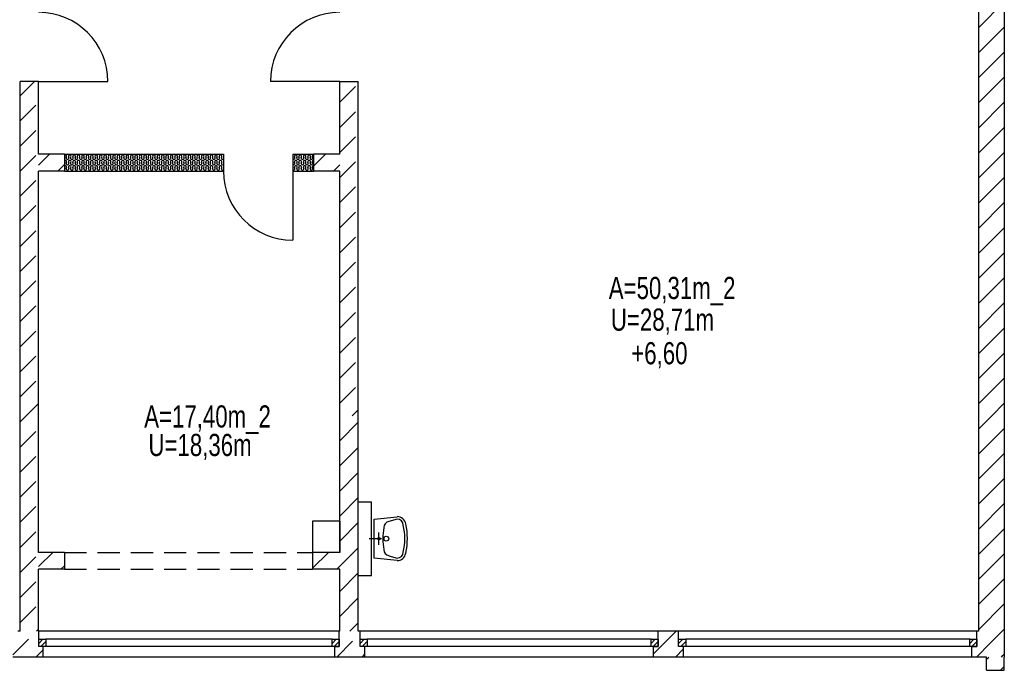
# Model space of a CAD drawing. Header units: metres. Extents: x 940 to 7099, y 1771 to 4983.
# Tile 11 of 15: x 5629 to 6739, y 1771 to 2505. Entities that reach past the tile are written whole.
import ezdxf
from ezdxf.enums import TextEntityAlignment as Align

# ---------------------------------------------------------------- set-up
doc = ezdxf.new("R2010")
doc.units = ezdxf.units.M
doc.header["$LTSCALE"] = 100
doc.header["$MEASUREMENT"] = 0
doc.linetypes.add('DASHDOT', pattern=[1, 0.5, -0.25, 0, -0.25])
doc.linetypes.add('HIDDEN', pattern=[0.375, 0.25, -0.125])
for name, color, linetype in [('20', 211, 'Continuous'), ('22', 211, 'Continuous'), ('30', 5, 'Continuous'), ('32', 2, 'Continuous'), ('36', 3, 'Continuous'), ('64', 7, 'Continuous'), ('67', 2, 'Continuous'), ('68', 211, 'Continuous'), ('69', 6, 'Continuous')]:
    doc.layers.add(name, color=color, linetype=linetype)

msp = doc.modelspace()

# ---------------------------------------------------------------- linework, layer by layer
at = {"layer": '20', "linetype": 'Continuous'}
for p, q in [((6710, 2495.6436), (6739, 2524.6436)), ((6710, 2467.3593), (6739, 2496.3593)), ((6710, 2439.075), (6739, 2468.075)), ((6710, 2410.7908), (6739, 2439.7908)), ((6710, 2382.5065), (6739, 2411.5065)), ((6710, 2354.2222), (6739, 2383.2222)), ((6710, 2325.938), (6739, 2354.938)), ((5650, 2340.7403), (5662.2597, 2353)), ((5681.075, 2348.9688), (5681.4246, 2350.0308)), ((5681.075, 2342.9688), (5681.4246, 2344.0308)), ((5683.9246, 2348.9688), (5683.575, 2350.0308)), ((5683.9246, 2342.9688), (5683.575, 2344.0308)), ((5686.075, 2348.9688), (5686.4246, 2350.0308)), ((5686.075, 2342.9688), (5686.4246, 2344.0308)), ((5688.9246, 2348.9688), (5688.575, 2350.0308)), ((5688.9246, 2342.9688), (5688.575, 2344.0308)), ((5691.075, 2348.9688), (5691.4246, 2350.0308)), ((5691.075, 2342.9688), (5691.4246, 2344.0308)), ((5693.9246, 2348.9688), (5693.575, 2350.0308)), ((5693.9246, 2342.9688), (5693.575, 2344.0308)), ((5696.075, 2348.9688), (5696.4246, 2350.0308)), ((5696.075, 2342.9688), (5696.4246, 2344.0308)), ((5698.9246, 2348.9688), (5698.575, 2350.0308)), ((5698.9246, 2342.9688), (5698.575, 2344.0308)), ((5701.075, 2348.9688), (5701.4246, 2350.0308)), ((5701.075, 2342.9688), (5701.4246, 2344.0308)), ((5703.9246, 2348.9688), (5703.575, 2350.0308)), ((5703.9246, 2342.9688), (5703.575, 2344.0308)), ((5706.075, 2348.9688), (5706.4246, 2350.0308)), ((5706.075, 2342.9688), (5706.4246, 2344.0308)), ((5708.9246, 2348.9688), (5708.575, 2350.0308)), ((5708.9246, 2342.9688), (5708.575, 2344.0308)), ((5711.075, 2348.9688), (5711.4246, 2350.0308)), ((5711.075, 2342.9688), (5711.4246, 2344.0308)), ((5713.9246, 2348.9688), (5713.575, 2350.0308)), ((5713.9246, 2342.9688), (5713.575, 2344.0308)), ((5716.075, 2348.9688), (5716.4246, 2350.0308)), ((5716.075, 2342.9688), (5716.4246, 2344.0308)), ((5718.9246, 2348.9688), (5718.575, 2350.0308)), ((5718.9246, 2342.9688), (5718.575, 2344.0308)), ((5721.075, 2348.9688), (5721.4246, 2350.0308)), ((5721.075, 2342.9688), (5721.4246, 2344.0308)), ((5723.9246, 2348.9688), (5723.575, 2350.0308)), ((5723.9246, 2342.9688), (5723.575, 2344.0308)), ((5726.075, 2348.9688), (5726.4246, 2350.0308)), ((5726.075, 2342.9688), (5726.4246, 2344.0308)), ((5728.9246, 2348.9688), (5728.575, 2350.0308)), ((5728.9246, 2342.9688), (5728.575, 2344.0308)), ((5731.075, 2348.9688), (5731.4246, 2350.0308)), ((5731.075, 2342.9688), (5731.4246, 2344.0308)), ((5733.9246, 2348.9688), (5733.575, 2350.0308)), ((5733.9246, 2342.9688), (5733.575, 2344.0308)), ((5736.075, 2348.9688), (5736.4246, 2350.0308)), ((5736.075, 2342.9688), (5736.4246, 2344.0308)), ((5738.9246, 2348.9688), (5738.575, 2350.0308)), ((5738.9246, 2342.9688), (5738.575, 2344.0308)), ((5741.075, 2348.9688), (5741.4246, 2350.0308)), ((5741.075, 2342.9688), (5741.4246, 2344.0308)), ((5743.9246, 2348.9688), (5743.575, 2350.0308)), ((5743.9246, 2342.9688), (5743.575, 2344.0308)), ((5746.075, 2348.9688), (5746.4246, 2350.0308)), ((5746.075, 2342.9688), (5746.4246, 2344.0308)), ((5748.9246, 2348.9688), (5748.575, 2350.0308)), ((5748.9246, 2342.9688), (5748.575, 2344.0308)), ((5751.075, 2348.9688), (5751.4246, 2350.0308)), ((5751.075, 2342.9688), (5751.4246, 2344.0308)), ((5753.9246, 2348.9688), (5753.575, 2350.0308)), ((5753.9246, 2342.9688), (5753.575, 2344.0308)), ((5756.075, 2348.9688), (5756.4246, 2350.0308)), ((5756.075, 2342.9688), (5756.4246, 2344.0308)), ((5758.9246, 2348.9688), (5758.575, 2350.0308)), ((5758.9246, 2342.9688), (5758.575, 2344.0308)), ((5761.075, 2348.9688), (5761.4246, 2350.0308)), ((5761.075, 2342.9688), (5761.4246, 2344.0308)), ((5763.9246, 2348.9688), (5763.575, 2350.0308)), ((5763.9246, 2342.9688), (5763.575, 2344.0308)), ((5766.075, 2348.9688), (5766.4246, 2350.0308)), ((5766.075, 2342.9688), (5766.4246, 2344.0308)), ((5768.9246, 2348.9688), (5768.575, 2350.0308)), ((5768.9246, 2342.9688), (5768.575, 2344.0308)), ((5771.075, 2348.9688), (5771.4246, 2350.0308)), ((5771.075, 2342.9688), (5771.4246, 2344.0308)), ((5773.9246, 2348.9688), (5773.575, 2350.0308)), ((5773.9246, 2342.9688), (5773.575, 2344.0308)), ((5776.075, 2348.9688), (5776.4246, 2350.0308)), ((5776.075, 2342.9688), (5776.4246, 2344.0308)), ((5778.9246, 2348.9688), (5778.575, 2350.0308)), ((5778.9246, 2342.9688), (5778.575, 2344.0308)), ((5781.075, 2348.9688), (5781.4246, 2350.0308)), ((5781.075, 2342.9688), (5781.4246, 2344.0308)), ((5783.9246, 2348.9688), (5783.575, 2350.0308)), ((5783.9246, 2342.9688), (5783.575, 2344.0308)), ((5786.075, 2348.9688), (5786.4246, 2350.0308)), ((5786.075, 2342.9688), (5786.4246, 2344.0308)), ((5788.9246, 2348.9688), (5788.575, 2350.0308)), ((5788.9246, 2342.9688), (5788.575, 2344.0308)), ((5791.075, 2348.9688), (5791.4246, 2350.0308)), ((5791.075, 2342.9688), (5791.4246, 2344.0308)), ((5793.9246, 2348.9688), (5793.575, 2350.0308)), ((5793.9246, 2342.9688), (5793.575, 2344.0308)), ((5796.075, 2348.9688), (5796.4246, 2350.0308)), ((5796.075, 2342.9688), (5796.4246, 2344.0308)), ((5798.9246, 2348.9688), (5798.575, 2350.0308)), ((5798.9246, 2342.9688), (5798.575, 2344.0308)), ((5801.075, 2348.9688), (5801.4246, 2350.0308)), ((5801.075, 2342.9688), (5801.4246, 2344.0308)), ((5803.9246, 2348.9688), (5803.575, 2350.0308)), ((5803.9246, 2342.9688), (5803.575, 2344.0308)), ((5806.075, 2348.9688), (5806.4246, 2350.0308)), ((5806.075, 2342.9688), (5806.4246, 2344.0308)), ((5808.9246, 2348.9688), (5808.575, 2350.0308)), ((5808.9246, 2342.9688), (5808.575, 2344.0308)), ((5811.075, 2348.9688), (5811.4246, 2350.0308)), ((5811.075, 2342.9688), (5811.4246, 2344.0308)), ((5813.9246, 2348.9688), (5813.575, 2350.0308)), ((5813.9246, 2342.9688), (5813.575, 2344.0308)), ((5816.075, 2348.9688), (5816.4246, 2350.0308)), ((5816.075, 2342.9688), (5816.4246, 2344.0308)), ((5818.9246, 2348.9688), (5818.575, 2350.0308)), ((5818.9246, 2342.9688), (5818.575, 2344.0308)), ((5821.075, 2348.9688), (5821.4246, 2350.0308)), ((5821.075, 2342.9688), (5821.4246, 2344.0308)), ((5823.9246, 2348.9688), (5823.575, 2350.0308)), ((5823.9246, 2342.9688), (5823.575, 2344.0308)), ((5826.075, 2348.9688), (5826.4246, 2350.0308)), ((5826.075, 2342.9688), (5826.4246, 2344.0308)), ((5828.9246, 2348.9688), (5828.575, 2350.0308)), ((5828.9246, 2342.9688), (5828.575, 2344.0308)), ((5831.075, 2348.9688), (5831.4246, 2350.0308)), ((5831.075, 2342.9688), (5831.4246, 2344.0308)), ((5833.9246, 2348.9688), (5833.575, 2350.0308)), ((5833.9246, 2342.9688), (5833.575, 2344.0308)), ((5836.075, 2348.9688), (5836.4246, 2350.0308)), ((5836.075, 2342.9688), (5836.4246, 2344.0308)), ((5838.9246, 2348.9688), (5838.575, 2350.0308)), ((5838.9246, 2342.9688), (5838.575, 2344.0308)), ((5841.075, 2348.9688), (5841.4246, 2350.0308)), ((5841.075, 2342.9688), (5841.4246, 2344.0308)), ((5843.9246, 2348.9688), (5843.575, 2350.0308)), ((5843.9246, 2342.9688), (5843.575, 2344.0308)), ((5846.075, 2348.9688), (5846.4246, 2350.0308)), ((5846.075, 2342.9688), (5846.4246, 2344.0308)), ((5848.9246, 2348.9688), (5848.575, 2350.0308)), ((5848.9246, 2342.9688), (5848.575, 2344.0308)), ((5851.075, 2348.9688), (5851.4246, 2350.0308)), ((5851.075, 2342.9688), (5851.4246, 2344.0308)), ((5853.9246, 2348.9688), (5853.575, 2350.0308)), ((5853.9246, 2342.9688), (5853.575, 2344.0308)), ((5856.075, 2348.9688), (5856.4246, 2350.0308)), ((5856.075, 2342.9688), (5856.4246, 2344.0308)), ((5938.9246, 2348.9688), (5938.575, 2350.0308)), ((5938.9246, 2342.9688), (5938.575, 2344.0308)), ((5941.075, 2348.9688), (5941.4246, 2350.0308)), ((5941.075, 2342.9688), (5941.4246, 2344.0308)), ((5943.9246, 2348.9688), (5943.575, 2350.0308)), ((5943.9246, 2342.9688), (5943.575, 2344.0308)), ((5946.075, 2348.9688), (5946.4246, 2350.0308)), ((5946.075, 2342.9688), (5946.4246, 2344.0308)), ((5948.9246, 2348.9688), (5948.575, 2350.0308)), ((5948.9246, 2342.9688), (5948.575, 2344.0308)), ((5951.075, 2348.9688), (5951.4246, 2350.0308)), ((5951.075, 2342.9688), (5951.4246, 2344.0308)), ((5953.9246, 2348.9688), (5953.575, 2350.0308)), ((5953.9246, 2342.9688), (5953.575, 2344.0308)), ((5956.075, 2348.9688), (5956.4246, 2350.0308)), ((5956.075, 2342.9688), (5956.4246, 2344.0308)), ((5958.9246, 2348.9688), (5958.575, 2350.0308)), ((5958.9246, 2342.9688), (5958.575, 2344.0308)), ((5960, 2339.6133), (5973.3867, 2353)), ((5671.544, 2334), (5679, 2341.456)), ((5681.075, 2336.9688), (5681.4246, 2338.0308)), ((5683.9246, 2336.9688), (5683.575, 2338.0308)), ((5686.075, 2336.9688), (5686.4246, 2338.0308)), ((5688.9246, 2336.9688), (5688.575, 2338.0308)), ((5691.075, 2336.9688), (5691.4246, 2338.0308)), ((5693.9246, 2336.9688), (5693.575, 2338.0308)), ((5696.075, 2336.9688), (5696.4246, 2338.0308)), ((5698.9246, 2336.9688), (5698.575, 2338.0308)), ((5701.075, 2336.9688), (5701.4246, 2338.0308)), ((5703.9246, 2336.9688), (5703.575, 2338.0308)), ((5706.075, 2336.9688), (5706.4246, 2338.0308)), ((5708.9246, 2336.9688), (5708.575, 2338.0308)), ((5711.075, 2336.9688), (5711.4246, 2338.0308)), ((5713.9246, 2336.9688), (5713.575, 2338.0308)), ((5716.075, 2336.9688), (5716.4246, 2338.0308)), ((5718.9246, 2336.9688), (5718.575, 2338.0308)), ((5721.075, 2336.9688), (5721.4246, 2338.0308)), ((5723.9246, 2336.9688), (5723.575, 2338.0308)), ((5726.075, 2336.9688), (5726.4246, 2338.0308)), ((5728.9246, 2336.9688), (5728.575, 2338.0308)), ((5731.075, 2336.9688), (5731.4246, 2338.0308)), ((5733.9246, 2336.9688), (5733.575, 2338.0308)), ((5736.075, 2336.9688), (5736.4246, 2338.0308)), ((5738.9246, 2336.9688), (5738.575, 2338.0308)), ((5741.075, 2336.9688), (5741.4246, 2338.0308)), ((5743.9246, 2336.9688), (5743.575, 2338.0308)), ((5746.075, 2336.9688), (5746.4246, 2338.0308)), ((5748.9246, 2336.9688), (5748.575, 2338.0308)), ((5751.075, 2336.9688), (5751.4246, 2338.0308)), ((5753.9246, 2336.9688), (5753.575, 2338.0308)), ((5756.075, 2336.9688), (5756.4246, 2338.0308)), ((5758.9246, 2336.9688), (5758.575, 2338.0308)), ((5761.075, 2336.9688), (5761.4246, 2338.0308)), ((5763.9246, 2336.9688), (5763.575, 2338.0308)), ((5766.075, 2336.9688), (5766.4246, 2338.0308)), ((5768.9246, 2336.9688), (5768.575, 2338.0308)), ((5771.075, 2336.9688), (5771.4246, 2338.0308)), ((5773.9246, 2336.9688), (5773.575, 2338.0308)), ((5776.075, 2336.9688), (5776.4246, 2338.0308)), ((5778.9246, 2336.9688), (5778.575, 2338.0308)), ((5781.075, 2336.9688), (5781.4246, 2338.0308)), ((5783.9246, 2336.9688), (5783.575, 2338.0308)), ((5786.075, 2336.9688), (5786.4246, 2338.0308)), ((5788.9246, 2336.9688), (5788.575, 2338.0308)), ((5791.075, 2336.9688), (5791.4246, 2338.0308)), ((5793.9246, 2336.9688), (5793.575, 2338.0308)), ((5796.075, 2336.9688), (5796.4246, 2338.0308)), ((5798.9246, 2336.9688), (5798.575, 2338.0308)), ((5801.075, 2336.9688), (5801.4246, 2338.0308)), ((5803.9246, 2336.9688), (5803.575, 2338.0308)), ((5806.075, 2336.9688), (5806.4246, 2338.0308)), ((5808.9246, 2336.9688), (5808.575, 2338.0308)), ((5811.075, 2336.9688), (5811.4246, 2338.0308)), ((5813.9246, 2336.9688), (5813.575, 2338.0308)), ((5816.075, 2336.9688), (5816.4246, 2338.0308)), ((5818.9246, 2336.9688), (5818.575, 2338.0308)), ((5821.075, 2336.9688), (5821.4246, 2338.0308)), ((5823.9246, 2336.9688), (5823.575, 2338.0308)), ((5826.075, 2336.9688), (5826.4246, 2338.0308)), ((5828.9246, 2336.9688), (5828.575, 2338.0308)), ((5831.075, 2336.9688), (5831.4246, 2338.0308)), ((5833.9246, 2336.9688), (5833.575, 2338.0308)), ((5836.075, 2336.9688), (5836.4246, 2338.0308)), ((5838.9246, 2336.9688), (5838.575, 2338.0308)), ((5841.075, 2336.9688), (5841.4246, 2338.0308)), ((5843.9246, 2336.9688), (5843.575, 2338.0308)), ((5846.075, 2336.9688), (5846.4246, 2338.0308)), ((5848.9246, 2336.9688), (5848.575, 2338.0308)), ((5851.075, 2336.9688), (5851.4246, 2338.0308)), ((5853.9246, 2336.9688), (5853.575, 2338.0308)), ((5856.075, 2336.9688), (5856.4246, 2338.0308)), ((5938.9246, 2336.9688), (5938.575, 2338.0308)), ((5941.075, 2336.9688), (5941.4246, 2338.0308)), ((5943.9246, 2336.9688), (5943.575, 2338.0308)), ((5946.075, 2336.9688), (5946.4246, 2338.0308)), ((5948.9246, 2336.9688), (5948.575, 2338.0308)), ((5951.075, 2336.9688), (5951.4246, 2338.0308)), ((5953.9246, 2336.9688), (5953.575, 2338.0308)), ((5956.075, 2336.9688), (5956.4246, 2338.0308)), ((5958.9246, 2336.9688), (5958.575, 2338.0308)), ((5982.671, 2334), (5989.5, 2340.829)), ((6710, 2297.6537), (6739, 2326.6537)), ((6710, 2269.3694), (6739, 2298.3694)), ((6710, 2241.0851), (6739, 2270.0851)), ((6710, 2212.8009), (6739, 2241.8009)), ((6710, 2184.5166), (6739, 2213.5166)), ((6710, 2156.2323), (6739, 2185.2323)), ((6710, 2127.9481), (6739, 2156.9481)), ((6710, 2099.6638), (6739, 2128.6638)), ((6710, 2071.3795), (6739, 2100.3795)), ((6724.9048, 2058), (6739, 2072.0952)), ((5989.5, 2057.9863), (5989.5137, 2058)), ((6710, 2043.0952), (6724.9048, 2058)), ((5989.5, 2029.702), (6010.5, 2050.702)), ((6710, 2014.811), (6739, 2043.811)), ((5989.5, 2001.4178), (6010.5, 2022.4178)), ((6710, 1986.5267), (6739, 2015.5267)), ((5989.5, 1973.1335), (6010.5, 1994.1335)), ((6710, 1958.2424), (6739, 1987.2424)), ((5989.5, 1944.8492), (6010.5, 1965.8492)), ((6710, 1929.9582), (6739, 1958.9582)), ((5989.5, 1916.5649), (6010.5, 1937.5649)), ((6710, 1901.6739), (6739, 1930.6739)), ((5650, 1888.1919), (5665.8081, 1904)), ((5959, 1886.0649), (5976.9351, 1904)), ((5989.5, 1888.2807), (6010.5, 1909.2807)), ((6710, 1873.3896), (6739, 1902.3896)), ((5675.0923, 1885), (5679, 1888.9077)), ((5986.2193, 1885), (5989.5, 1888.2807)), ((5989.5, 1859.9964), (6010.5, 1880.9964)), ((6710, 1845.1053), (6739, 1874.1053)), ((5989.5, 1831.7121), (6010.5, 1852.7121)), ((6710, 1816.8211), (6739, 1845.8211)), ((6001.0721, 1815), (6010.5, 1824.4279)), ((6343.25, 1789.4823), (6368.7677, 1815)), ((6708, 1814.8211), (6708.1789, 1815)), ((6723.2316, 1801.7684), (6739, 1817.5368)), ((6707.4632, 1786), (6723.2316, 1801.7684)), ((6368.0519, 1786), (6377.25, 1795.1981)), ((6737.3737, 1787.6263), (6739, 1789.2525)), ((6735.7475, 1786), (6737.3737, 1787.6263))]:
    msp.add_line(p, q, dxfattribs=at)
for centre, start, end in [((5679.9998, 2350.4998), 90, 131.8017), ((5679.9998, 2344.4998), 90, 131.8017), ((5679.9998, 2350.4998), 341.7795, 90), ((5679.9998, 2344.4998), 341.7795, 90), ((5682.4998, 2348.4998), 161.7795, 18.2205), ((5682.4998, 2342.4998), 161.7795, 18.2205), ((5682.4998, 2354.4998), 269.142, 270.858), ((5684.9998, 2350.4998), 90, 198.2205), ((5684.9998, 2344.4998), 90, 198.2205), ((5684.9998, 2350.4998), 341.7795, 90), ((5684.9998, 2344.4998), 341.7795, 90), ((5687.4998, 2348.4998), 161.7795, 18.2205), ((5687.4998, 2342.4998), 161.7795, 18.2205), ((5687.4998, 2354.4998), 269.142, 270.858), ((5689.9998, 2350.4998), 90, 198.2205), ((5689.9998, 2344.4998), 90, 198.2205), ((5689.9998, 2350.4998), 341.7795, 90), ((5689.9998, 2344.4998), 341.7795, 90), ((5692.4998, 2348.4998), 161.7795, 18.2205), ((5692.4998, 2342.4998), 161.7795, 18.2205), ((5692.4998, 2354.4998), 269.142, 270.858), ((5694.9998, 2350.4998), 90, 198.2205), ((5694.9998, 2344.4998), 90, 198.2205), ((5694.9998, 2350.4998), 341.7795, 90), ((5694.9998, 2344.4998), 341.7795, 90), ((5697.4998, 2348.4998), 161.7795, 18.2205), ((5697.4998, 2342.4998), 161.7795, 18.2205), ((5697.4998, 2354.4998), 269.142, 270.858), ((5699.9998, 2350.4998), 90, 198.2205), ((5699.9998, 2344.4998), 90, 198.2205), ((5699.9998, 2350.4998), 341.7795, 90), ((5699.9998, 2344.4998), 341.7795, 90), ((5702.4998, 2348.4998), 161.7795, 18.2205), ((5702.4998, 2342.4998), 161.7795, 18.2205), ((5702.4998, 2354.4998), 269.142, 270.858), ((5704.9998, 2350.4998), 90, 198.2205), ((5704.9998, 2344.4998), 90, 198.2205), ((5704.9998, 2350.4998), 341.7795, 90), ((5704.9998, 2344.4998), 341.7795, 90), ((5707.4998, 2348.4998), 161.7795, 18.2205), ((5707.4998, 2342.4998), 161.7795, 18.2205), ((5707.4998, 2354.4998), 269.142, 270.858), ((5709.9998, 2350.4998), 90, 198.2205), ((5709.9998, 2344.4998), 90, 198.2205), ((5709.9998, 2350.4998), 341.7795, 90), ((5709.9998, 2344.4998), 341.7795, 90), ((5712.4998, 2348.4998), 161.7795, 18.2205), ((5712.4998, 2342.4998), 161.7795, 18.2205), ((5712.4998, 2354.4998), 269.142, 270.858), ((5714.9998, 2350.4998), 90, 198.2205), ((5714.9998, 2344.4998), 90, 198.2205), ((5714.9998, 2350.4998), 341.7795, 90), ((5714.9998, 2344.4998), 341.7795, 90), ((5717.4998, 2348.4998), 161.7795, 18.2205), ((5717.4998, 2342.4998), 161.7795, 18.2205), ((5717.4998, 2354.4998), 269.142, 270.858), ((5719.9998, 2350.4998), 90, 198.2205), ((5719.9998, 2344.4998), 90, 198.2205), ((5719.9998, 2350.4998), 341.7795, 90), ((5719.9998, 2344.4998), 341.7795, 90), ((5722.4998, 2348.4998), 161.7795, 18.2205), ((5722.4998, 2342.4998), 161.7795, 18.2205), ((5722.4998, 2354.4998), 269.142, 270.858), ((5724.9998, 2350.4998), 90, 198.2205), ((5724.9998, 2344.4998), 90, 198.2205), ((5724.9998, 2350.4998), 341.7795, 90), ((5724.9998, 2344.4998), 341.7795, 90), ((5727.4998, 2348.4998), 161.7795, 18.2205), ((5727.4998, 2342.4998), 161.7795, 18.2205), ((5727.4998, 2354.4998), 269.142, 270.858), ((5729.9998, 2350.4998), 90, 198.2205), ((5729.9998, 2344.4998), 90, 198.2205), ((5729.9998, 2350.4998), 341.7795, 90), ((5729.9998, 2344.4998), 341.7795, 90), ((5732.4998, 2348.4998), 161.7795, 18.2205), ((5732.4998, 2342.4998), 161.7795, 18.2205), ((5732.4998, 2354.4998), 269.142, 270.858), ((5734.9998, 2350.4998), 90, 198.2205), ((5734.9998, 2344.4998), 90, 198.2205), ((5734.9998, 2350.4998), 341.7795, 90), ((5734.9998, 2344.4998), 341.7795, 90), ((5737.4998, 2348.4998), 161.7795, 18.2205), ((5737.4998, 2342.4998), 161.7795, 18.2205), ((5737.4998, 2354.4998), 269.142, 270.858), ((5739.9998, 2350.4998), 90, 198.2205), ((5739.9998, 2344.4998), 90, 198.2205), ((5739.9998, 2350.4998), 341.7795, 90), ((5739.9998, 2344.4998), 341.7795, 90), ((5742.4998, 2348.4998), 161.7795, 18.2205), ((5742.4998, 2342.4998), 161.7795, 18.2205), ((5742.4998, 2354.4998), 269.142, 270.858), ((5744.9998, 2350.4998), 90, 198.2205), ((5744.9998, 2344.4998), 90, 198.2205), ((5744.9998, 2350.4998), 341.7795, 90), ((5744.9998, 2344.4998), 341.7795, 90), ((5747.4998, 2348.4998), 161.7795, 18.2205), ((5747.4998, 2342.4998), 161.7795, 18.2205), ((5747.4998, 2354.4998), 269.142, 270.858), ((5749.9998, 2350.4998), 90, 198.2205), ((5749.9998, 2344.4998), 90, 198.2205), ((5749.9998, 2350.4998), 341.7795, 90), ((5749.9998, 2344.4998), 341.7795, 90), ((5752.4998, 2348.4998), 161.7795, 18.2205), ((5752.4998, 2342.4998), 161.7795, 18.2205), ((5752.4998, 2354.4998), 269.142, 270.858), ((5754.9998, 2350.4998), 90, 198.2205), ((5754.9998, 2344.4998), 90, 198.2205), ((5754.9998, 2350.4998), 341.7795, 90), ((5754.9998, 2344.4998), 341.7795, 90), ((5757.4998, 2348.4998), 161.7795, 18.2205), ((5757.4998, 2342.4998), 161.7795, 18.2205), ((5757.4998, 2354.4998), 269.142, 270.858), ((5759.9998, 2350.4998), 90, 198.2205), ((5759.9998, 2344.4998), 90, 198.2205), ((5759.9998, 2350.4998), 341.7795, 90), ((5759.9998, 2344.4998), 341.7795, 90), ((5762.4998, 2348.4998), 161.7795, 18.2205), ((5762.4998, 2342.4998), 161.7795, 18.2205), ((5762.4998, 2354.4998), 269.142, 270.858), ((5764.9998, 2350.4998), 90, 198.2205), ((5764.9998, 2344.4998), 90, 198.2205), ((5764.9998, 2350.4998), 341.7795, 90), ((5764.9998, 2344.4998), 341.7795, 90), ((5767.4998, 2348.4998), 161.7795, 18.2205), ((5767.4998, 2342.4998), 161.7795, 18.2205), ((5767.4998, 2354.4998), 269.142, 270.858), ((5769.9998, 2350.4998), 90, 198.2205), ((5769.9998, 2344.4998), 90, 198.2205), ((5769.9998, 2350.4998), 341.7795, 90), ((5769.9998, 2344.4998), 341.7795, 90), ((5772.4998, 2348.4998), 161.7795, 18.2205), ((5772.4998, 2342.4998), 161.7795, 18.2205), ((5772.4998, 2354.4998), 269.142, 270.858), ((5774.9998, 2350.4998), 90, 198.2205), ((5774.9998, 2344.4998), 90, 198.2205), ((5774.9998, 2350.4998), 341.7795, 90), ((5774.9998, 2344.4998), 341.7795, 90), ((5777.4998, 2348.4998), 161.7795, 18.2205), ((5777.4998, 2342.4998), 161.7795, 18.2205), ((5777.4998, 2354.4998), 269.142, 270.858), ((5779.9998, 2350.4998), 90, 198.2205), ((5779.9998, 2344.4998), 90, 198.2205), ((5779.9998, 2350.4998), 341.7795, 90), ((5779.9998, 2344.4998), 341.7795, 90), ((5782.4998, 2348.4998), 161.7795, 18.2205), ((5782.4998, 2342.4998), 161.7795, 18.2205), ((5782.4998, 2354.4998), 269.142, 270.858), ((5784.9998, 2350.4998), 90, 198.2205), ((5784.9998, 2344.4998), 90, 198.2205), ((5784.9998, 2350.4998), 341.7795, 90), ((5784.9998, 2344.4998), 341.7795, 90), ((5787.4998, 2348.4998), 161.7795, 18.2205), ((5787.4998, 2342.4998), 161.7795, 18.2205), ((5787.4998, 2354.4998), 269.142, 270.858), ((5789.9998, 2350.4998), 90, 198.2205), ((5789.9998, 2344.4998), 90, 198.2205), ((5789.9998, 2350.4998), 341.7795, 90), ((5789.9998, 2344.4998), 341.7795, 90), ((5792.4998, 2348.4998), 161.7795, 18.2205), ((5792.4998, 2342.4998), 161.7795, 18.2205), ((5792.4998, 2354.4998), 269.142, 270.858), ((5794.9998, 2350.4998), 90, 198.2205), ((5794.9998, 2344.4998), 90, 198.2205), ((5794.9998, 2350.4998), 341.7795, 90), ((5794.9998, 2344.4998), 341.7795, 90), ((5797.4998, 2348.4998), 161.7795, 18.2205), ((5797.4998, 2342.4998), 161.7795, 18.2205), ((5797.4998, 2354.4998), 269.142, 270.858), ((5799.9998, 2350.4998), 90, 198.2205), ((5799.9998, 2344.4998), 90, 198.2205), ((5799.9998, 2350.4998), 341.7795, 90), ((5799.9998, 2344.4998), 341.7795, 90), ((5802.4998, 2348.4998), 161.7795, 18.2205), ((5802.4998, 2342.4998), 161.7795, 18.2205), ((5802.4998, 2354.4998), 269.142, 270.858), ((5804.9998, 2350.4998), 90, 198.2205), ((5804.9998, 2344.4998), 90, 198.2205), ((5804.9998, 2350.4998), 341.7795, 90), ((5804.9998, 2344.4998), 341.7795, 90), ((5807.4998, 2348.4998), 161.7795, 18.2205), ((5807.4998, 2342.4998), 161.7795, 18.2205), ((5807.4998, 2354.4998), 269.142, 270.858), ((5809.9998, 2350.4998), 90, 198.2205), ((5809.9998, 2344.4998), 90, 198.2205), ((5809.9998, 2350.4998), 341.7795, 90), ((5809.9998, 2344.4998), 341.7795, 90), ((5812.4998, 2348.4998), 161.7795, 18.2205), ((5812.4998, 2342.4998), 161.7795, 18.2205), ((5812.4998, 2354.4998), 269.142, 270.858), ((5814.9998, 2350.4998), 90, 198.2205), ((5814.9998, 2344.4998), 90, 198.2205), ((5814.9998, 2350.4998), 341.7795, 90), ((5814.9998, 2344.4998), 341.7795, 90), ((5817.4998, 2348.4998), 161.7795, 18.2205), ((5817.4998, 2342.4998), 161.7795, 18.2205), ((5817.4998, 2354.4998), 269.142, 270.858), ((5819.9998, 2350.4998), 90, 198.2205), ((5819.9998, 2344.4998), 90, 198.2205), ((5819.9998, 2350.4998), 341.7795, 90), ((5819.9998, 2344.4998), 341.7795, 90), ((5822.4998, 2348.4998), 161.7795, 18.2205), ((5822.4998, 2342.4998), 161.7795, 18.2205), ((5822.4998, 2354.4998), 269.142, 270.858), ((5824.9998, 2350.4998), 90, 198.2205), ((5824.9998, 2344.4998), 90, 198.2205), ((5824.9998, 2350.4998), 341.7795, 90), ((5824.9998, 2344.4998), 341.7795, 90), ((5827.4998, 2348.4998), 161.7795, 18.2205), ((5827.4998, 2342.4998), 161.7795, 18.2205), ((5827.4998, 2354.4998), 269.142, 270.858), ((5829.9998, 2350.4998), 90, 198.2205), ((5829.9998, 2344.4998), 90, 198.2205), ((5829.9998, 2350.4998), 341.7795, 90), ((5829.9998, 2344.4998), 341.7795, 90), ((5832.4998, 2348.4998), 161.7795, 18.2205), ((5832.4998, 2342.4998), 161.7795, 18.2205), ((5832.4998, 2354.4998), 269.142, 270.858), ((5834.9998, 2350.4998), 90, 198.2205), ((5834.9998, 2344.4998), 90, 198.2205), ((5834.9998, 2350.4998), 341.7795, 90), ((5834.9998, 2344.4998), 341.7795, 90), ((5837.4998, 2348.4998), 161.7795, 18.2205), ((5837.4998, 2342.4998), 161.7795, 18.2205), ((5837.4998, 2354.4998), 269.142, 270.858), ((5839.9998, 2350.4998), 90, 198.2205), ((5839.9998, 2344.4998), 90, 198.2205), ((5839.9998, 2350.4998), 341.7795, 90), ((5839.9998, 2344.4998), 341.7795, 90), ((5842.4998, 2348.4998), 161.7795, 18.2205), ((5842.4998, 2342.4998), 161.7795, 18.2205), ((5842.4998, 2354.4998), 269.142, 270.858), ((5844.9998, 2350.4998), 90, 198.2205), ((5844.9998, 2344.4998), 90, 198.2205), ((5844.9998, 2350.4998), 341.7795, 90), ((5844.9998, 2344.4998), 341.7795, 90), ((5847.4998, 2348.4998), 161.7795, 18.2205), ((5847.4998, 2342.4998), 161.7795, 18.2205), ((5847.4998, 2354.4998), 269.142, 270.858), ((5849.9998, 2350.4998), 90, 198.2205), ((5849.9998, 2344.4998), 90, 198.2205), ((5849.9998, 2350.4998), 341.7795, 90), ((5849.9998, 2344.4998), 341.7795, 90), ((5852.4998, 2348.4998), 161.7795, 18.2205), ((5852.4998, 2342.4998), 161.7795, 18.2205), ((5852.4998, 2354.4998), 269.142, 270.858), ((5854.9998, 2350.4998), 90, 198.2205), ((5854.9998, 2344.4998), 90, 198.2205), ((5854.9998, 2350.4998), 341.7795, 90), ((5854.9998, 2344.4998), 341.7795, 90), ((5857.4998, 2348.4998), 161.7795, 311.8189), ((5857.4998, 2342.4998), 161.7795, 311.8189), ((5857.4998, 2354.4998), 269.142, 270.858), ((5859.9998, 2350.4998), 179.142, 180.858), ((5859.9998, 2344.4998), 179.142, 180.858), ((5937.4998, 2348.4998), 228.1983, 18.2205), ((5937.4998, 2342.4998), 228.1983, 18.2205), ((5937.4998, 2354.4998), 269.142, 270.858), ((5939.9998, 2350.4998), 90, 198.2205), ((5939.9998, 2344.4998), 90, 198.2205), ((5939.9998, 2350.4998), 341.7795, 90), ((5939.9998, 2344.4998), 341.7795, 90), ((5942.4998, 2348.4998), 161.7795, 18.2205), ((5942.4998, 2342.4998), 161.7795, 18.2205), ((5942.4998, 2354.4998), 269.142, 270.858), ((5944.9998, 2350.4998), 90, 198.2205), ((5944.9998, 2344.4998), 90, 198.2205), ((5944.9998, 2350.4998), 341.7795, 90), ((5944.9998, 2344.4998), 341.7795, 90), ((5947.4998, 2348.4998), 161.7795, 18.2205), ((5947.4998, 2342.4998), 161.7795, 18.2205), ((5947.4998, 2354.4998), 269.142, 270.858), ((5949.9998, 2350.4998), 90, 198.2205), ((5949.9998, 2344.4998), 90, 198.2205), ((5949.9998, 2350.4998), 341.7795, 90), ((5949.9998, 2344.4998), 341.7795, 90), ((5952.4998, 2348.4998), 161.7795, 18.2205), ((5952.4998, 2342.4998), 161.7795, 18.2205), ((5952.4998, 2354.4998), 269.142, 270.858), ((5954.9998, 2350.4998), 90, 198.2205), ((5954.9998, 2344.4998), 90, 198.2205), ((5954.9998, 2350.4998), 341.7795, 90), ((5954.9998, 2344.4998), 341.7795, 90), ((5957.4998, 2348.4998), 161.7795, 18.2205), ((5957.4998, 2342.4998), 161.7795, 18.2205), ((5957.4998, 2354.4998), 269.142, 270.858), ((5959.9998, 2350.4998), 90, 198.2205), ((5959.9998, 2344.4998), 90, 198.2205), ((5959.9998, 2350.4998), 89.9936, 90), ((5959.9998, 2344.4998), 89.9936, 90), ((5679.9998, 2338.4998), 90, 131.8017), ((5679.9998, 2338.4998), 341.7795, 90), ((5682.4998, 2336.4998), 161.7795, 18.2205), ((5684.9998, 2338.4998), 90, 198.2205), ((5684.9998, 2338.4998), 341.7795, 90), ((5687.4998, 2336.4998), 161.7795, 18.2205), ((5689.9998, 2338.4998), 90, 198.2205), ((5689.9998, 2338.4998), 341.7795, 90), ((5692.4998, 2336.4998), 161.7795, 18.2205), ((5694.9998, 2338.4998), 90, 198.2205), ((5694.9998, 2338.4998), 341.7795, 90), ((5697.4998, 2336.4998), 161.7795, 18.2205), ((5699.9998, 2338.4998), 90, 198.2205), ((5699.9998, 2338.4998), 341.7795, 90), ((5702.4998, 2336.4998), 161.7795, 18.2205), ((5704.9998, 2338.4998), 90, 198.2205), ((5704.9998, 2338.4998), 341.7795, 90), ((5707.4998, 2336.4998), 161.7795, 18.2205), ((5709.9998, 2338.4998), 90, 198.2205), ((5709.9998, 2338.4998), 341.7795, 90), ((5712.4998, 2336.4998), 161.7795, 18.2205), ((5714.9998, 2338.4998), 90, 198.2205), ((5714.9998, 2338.4998), 341.7795, 90), ((5717.4998, 2336.4998), 161.7795, 18.2205), ((5719.9998, 2338.4998), 90, 198.2205), ((5719.9998, 2338.4998), 341.7795, 90), ((5722.4998, 2336.4998), 161.7795, 18.2205), ((5724.9998, 2338.4998), 90, 198.2205), ((5724.9998, 2338.4998), 341.7795, 90), ((5727.4998, 2336.4998), 161.7795, 18.2205), ((5729.9998, 2338.4998), 90, 198.2205), ((5729.9998, 2338.4998), 341.7795, 90), ((5732.4998, 2336.4998), 161.7795, 18.2205), ((5734.9998, 2338.4998), 90, 198.2205), ((5734.9998, 2338.4998), 341.7795, 90), ((5737.4998, 2336.4998), 161.7795, 18.2205), ((5739.9998, 2338.4998), 90, 198.2205), ((5739.9998, 2338.4998), 341.7795, 90), ((5742.4998, 2336.4998), 161.7795, 18.2205), ((5744.9998, 2338.4998), 90, 198.2205), ((5744.9998, 2338.4998), 341.7795, 90), ((5747.4998, 2336.4998), 161.7795, 18.2205), ((5749.9998, 2338.4998), 90, 198.2205), ((5749.9998, 2338.4998), 341.7795, 90), ((5752.4998, 2336.4998), 161.7795, 18.2205), ((5754.9998, 2338.4998), 90, 198.2205), ((5754.9998, 2338.4998), 341.7795, 90), ((5757.4998, 2336.4998), 161.7795, 18.2205), ((5759.9998, 2338.4998), 90, 198.2205), ((5759.9998, 2338.4998), 341.7795, 90), ((5762.4998, 2336.4998), 161.7795, 18.2205), ((5764.9998, 2338.4998), 90, 198.2205), ((5764.9998, 2338.4998), 341.7795, 90), ((5767.4998, 2336.4998), 161.7795, 18.2205), ((5769.9998, 2338.4998), 90, 198.2205), ((5769.9998, 2338.4998), 341.7795, 90), ((5772.4998, 2336.4998), 161.7795, 18.2205), ((5774.9998, 2338.4998), 90, 198.2205), ((5774.9998, 2338.4998), 341.7795, 90), ((5777.4998, 2336.4998), 161.7795, 18.2205), ((5779.9998, 2338.4998), 90, 198.2205), ((5779.9998, 2338.4998), 341.7795, 90), ((5782.4998, 2336.4998), 161.7795, 18.2205), ((5784.9998, 2338.4998), 90, 198.2205), ((5784.9998, 2338.4998), 341.7795, 90), ((5787.4998, 2336.4998), 161.7795, 18.2205), ((5789.9998, 2338.4998), 90, 198.2205), ((5789.9998, 2338.4998), 341.7795, 90), ((5792.4998, 2336.4998), 161.7795, 18.2205), ((5794.9998, 2338.4998), 90, 198.2205), ((5794.9998, 2338.4998), 341.7795, 90), ((5797.4998, 2336.4998), 161.7795, 18.2205), ((5799.9998, 2338.4998), 90, 198.2205), ((5799.9998, 2338.4998), 341.7795, 90), ((5802.4998, 2336.4998), 161.7795, 18.2205), ((5804.9998, 2338.4998), 90, 198.2205), ((5804.9998, 2338.4998), 341.7795, 90), ((5807.4998, 2336.4998), 161.7795, 18.2205), ((5809.9998, 2338.4998), 90, 198.2205), ((5809.9998, 2338.4998), 341.7795, 90), ((5812.4998, 2336.4998), 161.7795, 18.2205), ((5814.9998, 2338.4998), 90, 198.2205), ((5814.9998, 2338.4998), 341.7795, 90), ((5817.4998, 2336.4998), 161.7795, 18.2205), ((5819.9998, 2338.4998), 90, 198.2205), ((5819.9998, 2338.4998), 341.7795, 90), ((5822.4998, 2336.4998), 161.7795, 18.2205), ((5824.9998, 2338.4998), 90, 198.2205), ((5824.9998, 2338.4998), 341.7795, 90), ((5827.4998, 2336.4998), 161.7795, 18.2205), ((5829.9998, 2338.4998), 90, 198.2205), ((5829.9998, 2338.4998), 341.7795, 90), ((5832.4998, 2336.4998), 161.7795, 18.2205), ((5834.9998, 2338.4998), 90, 198.2205), ((5834.9998, 2338.4998), 341.7795, 90), ((5837.4998, 2336.4998), 161.7795, 18.2205), ((5839.9998, 2338.4998), 90, 198.2205), ((5839.9998, 2338.4998), 341.7795, 90), ((5842.4998, 2336.4998), 161.7795, 18.2205), ((5844.9998, 2338.4998), 90, 198.2205), ((5844.9998, 2338.4998), 341.7795, 90), ((5847.4998, 2336.4998), 161.7795, 18.2205), ((5849.9998, 2338.4998), 90, 198.2205), ((5849.9998, 2338.4998), 341.7795, 90), ((5852.4998, 2336.4998), 161.7795, 18.2205), ((5854.9998, 2338.4998), 90, 198.2205), ((5854.9998, 2338.4998), 341.7795, 90), ((5857.4998, 2336.4998), 161.7795, 311.8189), ((5859.9998, 2338.4998), 179.142, 180.858), ((5937.4998, 2336.4998), 228.1983, 18.2205), ((5939.9998, 2338.4998), 90, 198.2205), ((5939.9998, 2338.4998), 341.7795, 90), ((5942.4998, 2336.4998), 161.7795, 18.2205), ((5944.9998, 2338.4998), 90, 198.2205), ((5944.9998, 2338.4998), 341.7795, 90), ((5947.4998, 2336.4998), 161.7795, 18.2205), ((5949.9998, 2338.4998), 90, 198.2205), ((5949.9998, 2338.4998), 341.7795, 90), ((5952.4998, 2336.4998), 161.7795, 18.2205), ((5954.9998, 2338.4998), 90, 198.2205), ((5954.9998, 2338.4998), 341.7795, 90), ((5957.4998, 2336.4998), 161.7795, 18.2205), ((5959.9998, 2338.4998), 90, 198.2205), ((5959.9998, 2338.4998), 89.9936, 90)]:
    msp.add_arc(centre, 1.5, start, end, dxfattribs=at)
at = {"layer": '22', "linetype": 'HIDDEN'}
for p, q in [((5629, 2418.7352), (5645.2648, 2435)), ((5989.5, 2411.5397), (6010.5, 2432.5397)), ((5629, 2390.4509), (5650, 2411.4509)), ((5989.5, 2383.2554), (6010.5, 2404.2554)), ((5629, 2362.1667), (5650, 2383.1667)), ((5989.5, 2354.9711), (6010.5, 2375.9711)), ((5629, 2333.8824), (5650, 2354.8824)), ((5989.5, 2326.6869), (6010.5, 2347.6869)), ((5629, 2305.5981), (5650, 2326.5981)), ((5989.5, 2298.4026), (6010.5, 2319.4026)), ((5629, 2277.3139), (5650, 2298.3139)), ((5989.5, 2270.1183), (6010.5, 2291.1183)), ((5629, 2249.0296), (5650, 2270.0296)), ((5989.5, 2241.8341), (6010.5, 2262.8341)), ((5629, 2220.7453), (5650, 2241.7453)), ((5989.5, 2213.5498), (6010.5, 2234.5498)), ((5629, 2192.461), (5650, 2213.461)), ((5989.5, 2185.2655), (6010.5, 2206.2655)), ((5629, 2164.1768), (5650, 2185.1768)), ((5989.5, 2156.9812), (6010.5, 2177.9812)), ((5629, 2135.8925), (5650, 2156.8925)), ((5989.5, 2128.697), (6010.5, 2149.697)), ((5629, 2107.6082), (5650, 2128.6082)), ((5989.5, 2100.4127), (6010.5, 2121.4127)), ((5629, 2079.324), (5650, 2100.324)), ((5989.5, 2072.1284), (6010.5, 2093.1284)), ((5635.9603, 2058), (5650, 2072.0397)), ((5629, 2051.0397), (5635.9603, 2058)), ((6003.6558, 2058), (6010.5, 2064.8442)), ((5629, 2022.7554), (5650, 2043.7554)), ((5629, 1994.4711), (5650, 2015.4711)), ((5629, 1966.1869), (5650, 1987.1869)), ((5629, 1937.9026), (5650, 1958.9026)), ((5629, 1909.6183), (5650, 1930.6183)), ((5629, 1881.3341), (5650, 1902.3341)), ((5629, 1853.0498), (5650, 1874.0498)), ((5629, 1824.7655), (5650, 1845.7655)), ((5621, 1788.4812), (5647.5188, 1815)), ((5647.5188, 1815), (5650, 1817.4812)), ((5986.2143, 1786), (6012.5, 1812.2857)), ((5646.803, 1786), (5655, 1794.197)), ((6014.4986, 1786), (6018, 1789.5014)), ((6719, 1783.3947), (6721.6053, 1786)), ((6734.8896, 1771), (6739, 1775.1104))]:
    msp.add_line(p, q, dxfattribs=at)
at = {"layer": '32', "color": 7, "linetype": 'Continuous'}
for p, q in [((6739, 2565), (6739, 2058)), ((6710, 2536), (6710, 2058)), ((5629, 2058), (5629, 2435)), ((5650, 2353), (5650, 2435)), ((5989.5, 2353), (5989.5, 2435)), ((6010.5, 2058), (6010.5, 2435)), ((5679, 2353), (5650, 2353)), ((5679, 2353), (5679, 2334)), ((5679, 2353), (5858.5, 2353)), ((5936.5, 2353), (5960, 2353)), ((5960, 2353), (5960, 2334)), ((5989.5, 2353), (5960, 2353)), ((5650, 2058), (5650, 2334)), ((5679, 2334), (5650, 2334)), ((5679, 2334), (5858.5, 2334)), ((5936.5, 2334), (5960, 2334)), ((5989.5, 2334), (5960, 2334)), ((5989.5, 2058), (5989.5, 2334)), ((5629, 1815), (5629, 2058)), ((5650, 1904), (5650, 2058)), ((5989.5, 1904), (5989.5, 2058)), ((6010.5, 1815), (6010.5, 2058)), ((6710, 2058), (6710, 1815)), ((6739, 2058), (6739, 1786)), ((6010.5, 1961), (6025.5, 1961)), ((6010.5, 1878), (6010.5, 1961)), ((6025.5, 1878), (6025.5, 1961)), ((5989.5, 1939), (5959, 1939)), ((5959, 1939), (5959, 1904)), ((5989.5, 1939), (5989.5, 1904)), ((5679, 1904), (5650, 1904)), ((5989.5, 1904), (5959, 1904)), ((5989.5, 1904), (5959, 1904)), ((5650, 1815), (5650, 1885)), ((5679, 1885), (5650, 1885)), ((5989.5, 1885), (5959, 1885)), ((5989.5, 1815), (5989.5, 1885)), ((6010.5, 1878), (6025.5, 1878)), ((5629, 1815), (5626.5, 1815)), ((5650.01, 1815), (5650, 1815)), ((5989.5, 1815), (5988.99, 1815)), ((6012.5, 1815), (6010.5, 1815)), ((6371.75, 1815), (6348.75, 1815)), ((6710, 1815), (6708, 1815)), ((5655, 1786), (5621, 1786)), ((6018, 1786), (5984, 1786)), ((6377.25, 1786), (6343.25, 1786)), ((6719, 1786), (6702.5, 1786)), ((6719, 1771), (6719, 1786)), ((6739, 1771), (6739, 1786)), ((6719, 1771), (6739, 1771))]:
    msp.add_line(p, q, dxfattribs=at)
at = {"layer": '36', "linetype": 'Continuous'}
for p, q in [((6028.25, 1941.5), (6054.375, 1944.25)), ((6028.25, 1897.5), (6028.25, 1941.5)), ((6054.375, 1941.5), (6044.75, 1938.75)), ((6044.75, 1900.25), (6054.375, 1897.5)), ((6054.375, 1894.75), (6028.25, 1897.5))]:
    msp.add_line(p, q, dxfattribs=at)
at = {"layer": '36', "linetype": 'DASHDOT'}
for p, q in [((6033.75, 1912.625), (6033.75, 1926.375)), ((6022.75, 1919.5), (6036.5, 1919.5))]:
    msp.add_line(p, q, dxfattribs=at)
at = {"layer": '36', "linetype": 'Continuous'}
for centre, radius in [((6042, 1919.5), 2.75), ((6033.75, 1919.5), 1.375)]:
    msp.add_circle(centre, radius, dxfattribs=at)
for centre, radius, start, end in [((6054.375, 1934.625), 9.7227, 8.1301, 90), ((6046.125, 1931.875), 7.0112, 101.3099, 180), ((6054.375, 1934.625), 6.875, 0, 90), ((5992.5, 1919.5), 70.3941, 347.5926, 12.4074), ((5992.5, 1919.5), 73.3792, 347.0054, 12.9946), ((6101.125, 1919.5), 63.1004, 168.6901, 191.3099), ((6046.125, 1907.125), 6.875, 180, 260.5377), ((6054.375, 1904.375), 6.875, 270, 0), ((6054.375, 1904.375), 9.625, 270, 351.8699)]:
    msp.add_arc(centre, radius, start, end, dxfattribs=at)
at = {"layer": '64', "linetype": 'Continuous'}
for p, q in [((5650, 2435), (5629, 2435)), ((5989.5, 2435), (6010.5, 2435)), ((5679, 2353), (5679, 2334)), ((5858.5, 2353), (5858.5, 2334)), ((5936.5, 2353), (5936.5, 2334)), ((5960, 2353), (5960, 2334)), ((5679, 1904), (5679, 1885)), ((5959, 1904), (5959, 1885)), ((5650.01, 1798), (5650.01, 1815)), ((5988.99, 1798), (5988.99, 1815)), ((6012.5, 1798), (6012.5, 1815)), ((6348.75, 1798), (6348.75, 1815)), ((6371.75, 1798), (6371.75, 1815)), ((6708, 1798), (6708, 1815)), ((5655, 1798), (5650.01, 1798)), ((5655, 1786), (5655, 1798)), ((5984, 1786), (5984, 1798)), ((5984, 1798), (5988.99, 1798)), ((6018, 1798), (6012.5, 1798)), ((6018, 1786), (6018, 1798)), ((6343.25, 1786), (6343.25, 1798)), ((6343.25, 1798), (6348.75, 1798)), ((6377.25, 1798), (6371.75, 1798)), ((6377.25, 1786), (6377.25, 1798)), ((6702.5, 1786), (6702.5, 1798)), ((6702.5, 1798), (6708, 1798))]:
    msp.add_line(p, q, dxfattribs=at)
at = {"layer": '67', "linetype": 'Continuous'}
for p, q in [((5650, 2435), (5728, 2435)), ((5989.5, 2435), (5911.5, 2435)), ((5936.5, 2334), (5936.5, 2256)), ((5988.99, 1815), (5650.01, 1815)), ((6348.75, 1815), (6012.5, 1815)), ((6708, 1815), (6371.75, 1815)), ((5650.01, 1798), (5650.01, 1806)), ((5650.01, 1806), (5658.01, 1806)), ((5658.01, 1806), (5658.01, 1798)), ((5980.99, 1806), (5658.01, 1806)), ((5980.99, 1798), (5980.99, 1806)), ((5980.99, 1806), (5988.99, 1806)), ((5988.99, 1806), (5988.99, 1798)), ((6012.5, 1798), (6012.5, 1806)), ((6012.5, 1806), (6020.5, 1806)), ((6020.5, 1806), (6020.5, 1798)), ((6340.75, 1806), (6020.5, 1806)), ((6340.75, 1798), (6340.75, 1806)), ((6340.75, 1806), (6348.75, 1806)), ((6348.75, 1806), (6348.75, 1798)), ((6371.75, 1798), (6371.75, 1806)), ((6371.75, 1806), (6379.75, 1806)), ((6379.75, 1806), (6379.75, 1798)), ((6700, 1806), (6379.75, 1806)), ((6700, 1798), (6700, 1806)), ((6700, 1806), (6708, 1806)), ((6708, 1806), (6708, 1798)), ((5658.01, 1798), (5650.01, 1798)), ((5984, 1798), (5655, 1798)), ((5980.99, 1798), (5658.01, 1798)), ((5988.99, 1798), (5980.99, 1798)), ((6020.5, 1798), (6012.5, 1798)), ((6343.25, 1798), (6018, 1798)), ((6340.75, 1798), (6020.5, 1798)), ((6348.75, 1798), (6340.75, 1798)), ((6379.75, 1798), (6371.75, 1798)), ((6702.5, 1798), (6377.25, 1798)), ((6700, 1798), (6379.75, 1798)), ((6708, 1798), (6700, 1798)), ((5984, 1786), (5655, 1786)), ((6343.25, 1786), (6018, 1786)), ((6702.5, 1786), (6377.25, 1786))]:
    msp.add_line(p, q, dxfattribs=at)
for centre, start, end in [((5650, 2435), 0, 90), ((5989.5, 2435), 90, 180), ((5936.5, 2334), 180, 270)]:
    msp.add_arc(centre, 78, start, end, dxfattribs=at)
at = {"layer": '68', "linetype": 'Continuous'}
for p, q in [((5650.01, 1801.3137), (5654.6963, 1806)), ((5652.3531, 1798), (5658.01, 1803.6569)), ((5980.99, 1801.3137), (5985.6763, 1806)), ((5983.3331, 1798), (5988.99, 1803.6569)), ((6012.5, 1801.3137), (6017.1863, 1806)), ((6014.8431, 1798), (6020.5, 1803.6569)), ((6340.75, 1801.3137), (6345.4363, 1806)), ((6343.0931, 1798), (6348.75, 1803.6569)), ((6371.75, 1801.3137), (6376.4363, 1806)), ((6374.0931, 1798), (6379.75, 1803.6569)), ((6700, 1801.3137), (6704.6863, 1806)), ((6702.3431, 1798), (6708, 1803.6569))]:
    msp.add_line(p, q, dxfattribs=at)
at = {"layer": '69', "linetype": 'HIDDEN'}
for p, q in [((5679, 1904), (5959, 1904)), ((5679, 1885), (5959, 1885))]:
    msp.add_line(p, q, dxfattribs=at)

# ---------------------------------------------------------------- texts
at = {"layer": '30', "width": 0.75}
for s, p in [('A=50,31m_2', (6292.9303, 2189.6532)), ('U=28,71m', (6295.309, 2153.9838)), ('A=17,40m_2', (5769.015, 2044.7464)), ('U=18,36m', (5773.7725, 2012.644))]:
    msp.add_text(s, height=25, dxfattribs=at).set_placement(p)
msp.add_text('+6,60', height=25, dxfattribs=at).set_placement((6350.0198, 2116.0851), align=Align.CENTER)

doc.saveas('drawing.dxf')
